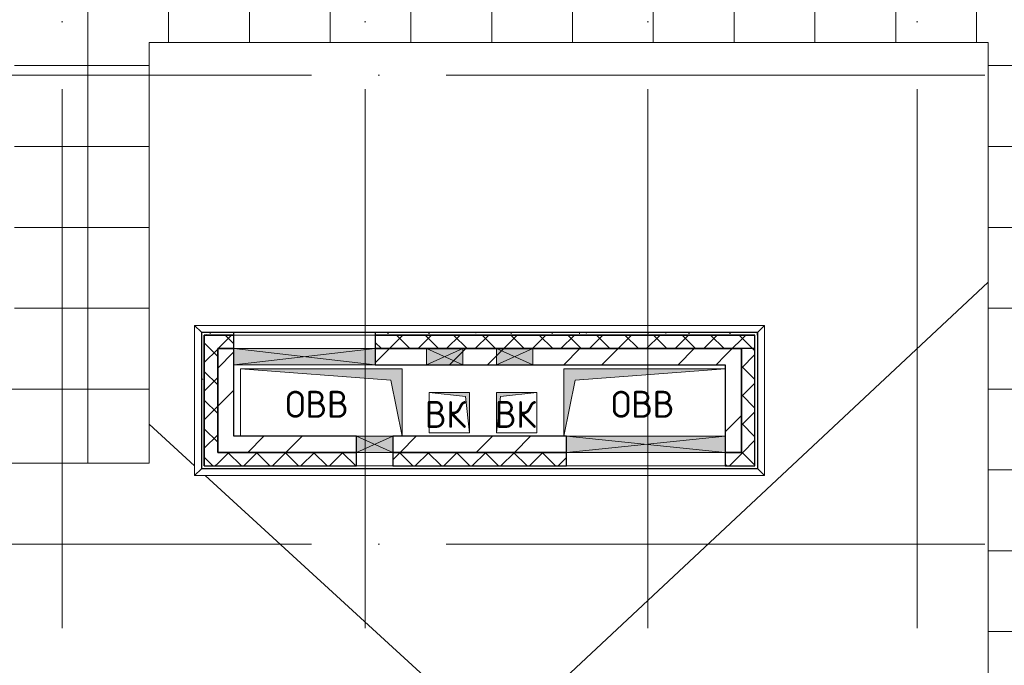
# Model space of a CAD drawing. Header units: millimetres. Extents: x -30540 to 150652, y -11730 to 123410.
# Tile 51 of 113: x 30694 to 38007, y 112550 to 117342. Entities that reach past the tile are written whole.
import ezdxf

# ---------------------------------------------------------------- set-up
doc = ezdxf.new("R2010")
doc.units = ezdxf.units.MM
doc.linetypes.add('ADSK_Линия сетки', pattern=[5000, 4000, -500, 0, -500])
for name, color, linetype, lineweight in [('A-____-NOTE-TEXT', 7, 'Continuous', 18), ('A-GENM-____-OTLN', 7, 'Continuous', 18), ('A-GLAZ-____-MCUT', 7, 'Continuous', 9), ('A-GLAZ-____-OTLN', 7, 'Continuous', 18), ('A-ROOF-____-OTLN', 7, 'Continuous', 18), ('A-ROOF-____-PATT', 7, 'Continuous', 18), ('A-WALL-____-MCUT', 7, 'Continuous', 40), ('A-WALL-____-OTLN', 7, 'Continuous', 18), ('A-WALL-____-PATT', 7, 'Continuous', 40), ('I-WALL-____-MCUT', 7, 'Continuous', 40), ('I-WALL-____-OTLN', 7, 'Continuous', 18), ('M-EQPM-____-OTLN', 7, 'Continuous', 18), ('S-GRID-____-OTLN', 7, 'Continuous', 9)]:
    doc.layers.add(name, color=color, linetype=linetype, lineweight=lineweight)
doc.styles.add('GOST Common', font='GOST_Common.ttf', dxfattribs={"height": 200})
pattern_1 = [(45, (0, 0), (-424.264, 424.264), []), (45, (0, 282.8), (-424.264, 424.264), [])]
pattern_2 = [(45, (0, 0), (-106.06602, 106.06602), []), (135, (0, 0), (-106.06602, -106.06602), [])]
pattern_3 = [(0, (0, 0), (406.4, 101.6), [6.706, -298.094, 6.706, -298.094, -1625.6]), (0, (0, 0), (406.4, 101.6), [-609.6, 6.706, -602.894, 6.706, -298.094, -711.2]), (0, (0, 0), (406.4, 101.6), [-1524, 6.706, -196.494, 6.706, -501.294]), (120, (152.4, 50.8), (-291.18818, 301.15272), [6.706, -298.094, 6.706, -298.094, -1625.6]), (120, (152.4, 50.8), (-291.18818, 301.15272), [-609.6, 6.706, -602.894, 6.706, -298.094, -711.2]), (120, (152.4, 50.8), (-291.18818, 301.15272), [-1524, 6.706, -196.494, 6.706, -501.294]), (240, (203.2, 254), (-115.21182, -402.75272), [6.706, -298.094, 6.706, -298.094, -1625.6]), (240, (203.2, 254), (-115.21182, -402.75272), [-609.6, 6.706, -602.894, 6.706, -298.094, -711.2]), (240, (203.2, 254), (-115.21182, -402.75272), [-1524, 6.706, -196.494, 6.706, -501.294])]

# ---------------------------------------------------------------- blocks, each defined once
blk = doc.blocks.new('АР_Канал вертикальный прямоугольный - ВК-7281984-Кровля ЭЛ')
at = {"layer": 'M-EQPM-____-OTLN', "lineweight": 13, "true_color": 0xe2e2e2}
blk.add_hatch(color=254, dxfattribs=at).paths.add_polyline_path([(-150, -150), (-120, 120), (150, 150), (-150, 150)])
at = {"layer": 'M-EQPM-____-OTLN', "color": 253, "lineweight": 13, "true_color": 0xaaaaaa}
for p, q in [((150, 150), (-150, 150)), ((-150, 150), (-150, -150)), ((150, 150), (-150, 150)), ((-150, 150), (-150, -150)), ((-150, -150), (-150, 150)), ((-150, 150), (150, 150)), ((-120, 120), (150, 150)), ((-120, 120), (150, 150)), ((150, -150), (150, 150)), ((150, 150), (150, -150)), ((-150, -150), (-120, 120)), ((-150, -150), (-120, 120)), ((-150, -150), (150, -150)), ((150, -150), (-150, -150))]:
    blk.add_line(p, q, dxfattribs=at)
blk = doc.blocks.new('АР_Канал вертикальный прямоугольный - ВК-6784643-Кровля ЭЛ')
at = {"layer": 'M-EQPM-____-OTLN', "lineweight": 13, "true_color": 0xe2e2e2}
blk.add_hatch(color=254, dxfattribs=at).paths.add_polyline_path([(-150, 150), (-150, -150), (150, -150), (-120, -120)])
at = {"layer": 'M-EQPM-____-OTLN', "color": 253, "lineweight": 13, "true_color": 0xaaaaaa}
for p, q in [((-150, 150), (-120, -120)), ((-150, 150), (-120, -120)), ((-150, -150), (-150, 150)), ((-150, 150), (150, 150)), ((-150, -150), (-150, 150)), ((150, 150), (-150, 150)), ((-150, 150), (-150, -150)), ((150, 150), (150, -150)), ((150, -150), (150, 150)), ((-120, -120), (150, -150)), ((-120, -120), (150, -150)), ((150, -150), (-150, -150)), ((150, -150), (-150, -150)), ((-150, -150), (150, -150))]:
    blk.add_line(p, q, dxfattribs=at)
blk = doc.blocks.new('АР_Канал вертикальный прямоугольный - ОВВ-6254265-Кровля ЭЛ')
at = {"layer": 'M-EQPM-____-OTLN', "lineweight": 13, "true_color": 0xe2e2e2}
blk.add_hatch(color=254, dxfattribs=at).paths.add_polyline_path([(-600, -250), (-515, 165), (600, 250), (-600, 250)])
at = {"layer": 'M-EQPM-____-OTLN', "color": 253, "lineweight": 13, "true_color": 0xaaaaaa}
for p, q in [((600, 250), (-600, 250)), ((-600, 250), (-600, -250)), ((600, 250), (-600, 250)), ((-600, 250), (-600, -250)), ((-600, -250), (-600, 250)), ((-600, 250), (600, 250)), ((-515, 165), (600, 250)), ((-515, 165), (600, 250)), ((-600, -250), (-515, 165)), ((-600, -250), (-515, 165))]:
    blk.add_line(p, q, dxfattribs=at)
blk = doc.blocks.new('АР_Канал вертикальный прямоугольный - ОВВ-6254269-Кровля ЭЛ')
at = {"layer": 'M-EQPM-____-OTLN', "lineweight": 13, "true_color": 0xe2e2e2}
blk.add_hatch(color=254, dxfattribs=at).paths.add_polyline_path([(-600, 250), (-600, -250), (600, -250), (-515, -165), (-530, -91.8)])
at = {"layer": 'M-EQPM-____-OTLN', "color": 253, "lineweight": 13, "true_color": 0xaaaaaa}
for p, q in [((-600, 250), (-515, -165)), ((-600, 250), (-515, -165)), ((-600, -250), (-600, 250)), ((-600, -250), (-600, 250)), ((-600, 250), (-600, -250)), ((600, 250), (600, -250)), ((600, -250), (600, 250)), ((-515, -165), (600, -250)), ((-515, -165), (600, -250)), ((600, -250), (-600, -250)), ((600, -250), (-600, -250)), ((-600, -250), (600, -250))]:
    blk.add_line(p, q, dxfattribs=at)
blk = doc.blocks.new('АР_Отверстие прямоугольное - ОВВ-7138894-Кровля ЭЛ')
at = {"layer": 'A-GLAZ-____-OTLN', "lineweight": 13, "true_color": 0xf0f0f0}
blk.add_hatch(color=7, dxfattribs=at).paths.add_polyline_path([(-10, -60), (260, -60), (260, 60), (-10, 60)])
at = {"layer": 'A-GLAZ-____-MCUT', "color": 253, "lineweight": 15, "true_color": 0xaaaaaa}
for p, q in [((-10, 60), (-10, -60)), ((260, 60), (260, -60))]:
    blk.add_line(p, q, dxfattribs=at)
at = {"layer": 'A-GLAZ-____-OTLN', "color": 253, "lineweight": 5, "true_color": 0xaaaaaa}
for p, q in [((260, 60), (-10, -60)), ((-10, 60), (260, -60))]:
    blk.add_line(p, q, dxfattribs=at)
at = {"layer": 'A-GLAZ-____-OTLN', "color": 253, "lineweight": 13, "true_color": 0xaaaaaa}
for p, q in [((260, 60), (-10, 60)), ((-10, 60), (-10, -60)), ((260, -60), (260, 60)), ((-10, -60), (260, -60))]:
    blk.add_line(p, q, dxfattribs=at)
blk = doc.blocks.new('АР_Отверстие прямоугольное - ОВВ-7139701-Кровля ЭЛ')
at = {"layer": 'A-GLAZ-____-OTLN', "lineweight": 13, "true_color": 0xf0f0f0}
blk.add_hatch(color=7, dxfattribs=at).paths.add_polyline_path([(715, -60), (715, 60), (-465, 60), (-465, -60)])
at = {"layer": 'A-GLAZ-____-MCUT', "color": 253, "lineweight": 15, "true_color": 0xaaaaaa}
for p, q in [((-465, 60), (-465, -60)), ((715, 60), (715, -60))]:
    blk.add_line(p, q, dxfattribs=at)
at = {"layer": 'A-GLAZ-____-OTLN', "color": 253, "lineweight": 5, "true_color": 0xaaaaaa}
for p, q in [((715, 60), (-465, -60)), ((-465, 60), (715, -60))]:
    blk.add_line(p, q, dxfattribs=at)
at = {"layer": 'A-GLAZ-____-OTLN', "color": 253, "lineweight": 13, "true_color": 0xaaaaaa}
for p, q in [((715, 60), (-465, 60)), ((-465, 60), (-465, -60)), ((715, -60), (715, 60)), ((-465, -60), (715, -60))]:
    blk.add_line(p, q, dxfattribs=at)
blk = doc.blocks.new('АР_Отверстие прямоугольное - ОВВ-6949137-Кровля ЭЛ')
at = {"layer": 'A-GLAZ-____-OTLN', "lineweight": 13, "true_color": 0xf0f0f0}
blk.add_hatch(color=7, dxfattribs=at).paths.add_polyline_path([(650, -60), (650, 60), (-400, 60), (-400, -60)])
at = {"layer": 'A-GLAZ-____-MCUT', "color": 253, "lineweight": 15, "true_color": 0xaaaaaa}
for p, q in [((-400, 60), (-400, -60)), ((650, 60), (650, -60))]:
    blk.add_line(p, q, dxfattribs=at)
at = {"layer": 'A-GLAZ-____-OTLN', "color": 253, "lineweight": 5, "true_color": 0xaaaaaa}
for p, q in [((650, 60), (-400, -60)), ((-400, 60), (650, -60))]:
    blk.add_line(p, q, dxfattribs=at)
at = {"layer": 'A-GLAZ-____-OTLN', "color": 253, "lineweight": 13, "true_color": 0xaaaaaa}
for p, q in [((650, 60), (-400, 60)), ((-400, 60), (-400, -60)), ((650, -60), (650, 60)), ((-400, -60), (650, -60))]:
    blk.add_line(p, q, dxfattribs=at)
blk = doc.blocks.new('АР_Отверстие прямоугольное - ОВВ-7683733-Кровля ЭЛ')
at = {"layer": 'A-GLAZ-____-OTLN', "lineweight": 13, "true_color": 0xf0f0f0}
blk.add_hatch(color=7, dxfattribs=at).paths.add_polyline_path([(-10, 60), (-10, -60), (260, -60), (260, 60), (75.5, 60)])
at = {"layer": 'A-GLAZ-____-MCUT', "color": 253, "lineweight": 15, "true_color": 0xaaaaaa}
for p, q in [((-10, 60), (-10, -60)), ((260, 60), (260, -60))]:
    blk.add_line(p, q, dxfattribs=at)
at = {"layer": 'A-GLAZ-____-OTLN', "color": 253, "lineweight": 5, "true_color": 0xaaaaaa}
for p, q in [((260, 60), (-10, -60)), ((-10, 60), (260, -60))]:
    blk.add_line(p, q, dxfattribs=at)
at = {"layer": 'A-GLAZ-____-OTLN', "color": 253, "lineweight": 13, "true_color": 0xaaaaaa}
for p, q in [((260, 60), (-10, 60)), ((-10, 60), (-10, -60)), ((260, -60), (260, 60)), ((-10, -60), (260, -60))]:
    blk.add_line(p, q, dxfattribs=at)
blk = doc.blocks.new('_GM_Dt-St-D_Фартук гнутый из оцинкованной стали_Пристенный_Тип 1__c-верхняя кромка с отгибом_ - ФС-1_3_50х70У100-1_5_t__RAL7016-7323387-Кровля ЭЛ')
at = {"layer": 'A-GENM-____-OTLN', "color": 253, "lineweight": 13, "true_color": 0xaaaaaa}
for p, q in [((0, 50), (4233, 50)), ((50, 0), (0, 50)), ((50, 0), (4183, 0)), ((50, 0), (50, -1.5)), ((4233, 50), (4183, 0)), ((4183, -1.5), (4183, 0))]:
    blk.add_line(p, q, dxfattribs=at)
blk = doc.blocks.new('_GM_Dt-St-D_Фартук гнутый из оцинкованной стали_Пристенный_Тип 1__c-верхняя кромка с отгибом_ - ФС-1_3_50х70У100-1_5_t__RAL7016-7323388-Кровля ЭЛ')
at = {"layer": 'A-GENM-____-OTLN', "color": 253, "lineweight": 13, "true_color": 0xaaaaaa}
for p, q in [((50, 1.5), (50, 0)), ((4183, 0), (50, 0)), ((4183, 1.5), (71.5, 1.5)), ((4183, 0), (4183, 1.5)), ((4183, 0), (4233, -50)), ((0, -50), (50, 0)), ((4233, -50), (0, -50))]:
    blk.add_line(p, q, dxfattribs=at)
blk = doc.blocks.new('_GM_Dt-St-D_Фартук гнутый из оцинкованной стали_Пристенный_Тип 1__c-верхняя кромка с отгибом_ - ФС-1_3_50х70У100-1_5_t__RAL7016-7323379-Кровля ЭЛ')
at = {"layer": 'A-GENM-____-OTLN', "color": 253, "lineweight": 13, "true_color": 0xaaaaaa}
for p, q in [((0, -50), (50, 0)), ((50, 1.5), (50, 0)), ((1063, 0), (50, 0)), ((1063, 0), (1063, 1.5)), ((1063, 0), (1113, -50)), ((1113, -50), (0, -50))]:
    blk.add_line(p, q, dxfattribs=at)
blk = doc.blocks.new('_GM_Dt-St-D_Фартук гнутый из оцинкованной стали_Пристенный_Тип 1__c-верхняя кромка с отгибом_ - ФС-1_3_50х70У100-1_5_t__RAL7016-7323385-Кровля ЭЛ')
at = {"layer": 'A-GENM-____-OTLN', "color": 253, "lineweight": 13, "true_color": 0xaaaaaa}
for p, q in [((0, 50), (1113, 50)), ((50, 0), (0, 50)), ((50, 0), (1063, 0)), ((50, 0), (50, -1.5)), ((1113, 50), (1063, 0)), ((1063, -1.5), (1063, 0)), ((71.5, -1.5), (1063, -1.5))]:
    blk.add_line(p, q, dxfattribs=at)
blk = doc.blocks.new('Наметкина 10_РД_АР_К2_отсоединено_rvt-1-Кровля ЭЛ')
at = {"layer": 'A-ROOF-____-PATT', "lineweight": 5, "true_color": 0xaaaaaa}
h = blk.add_hatch(dxfattribs=at)
h.set_pattern_fill('FP_14', color=253, style=0, pattern_type=2)
h.set_pattern_definition([(0, (0, 0), (0, 600), []), (90, (0, 0), (-600, 4e-14), [])])
h.paths.add_polyline_path([(29812.6, 92100), (29925.3, 92100), (29925.3, 93100), (26535.3, 93100), (26535.3, 99675), (26980.3, 99675), (26980.3, 101675), (30180.1, 101675), (30180.1, 107575), (26810.3, 107575), (26810.3, 114050), (31655.1, 114050), (31655.1, 117172.6), (37886.9, 117172.6), (37886.9, 110560), (41665.3, 110560), (41665.3, 103575), (39665.3, 103575), (39665.3, 97675), (40565.3, 97675), (40565.3, 102675), (42565.3, 102675), (42565.3, 111460), (38786.9, 111460), (38786.9, 118072.6), (30655.1, 118072.6), (30655.1, 114950), (24935.3, 114950), (24935.3, 101675), (25635.3, 101675), (25635.3, 92100), (27053.8, 92100), (27053.8, 92441.5), (27836.8, 92441.5), (27836.8, 92100), (27866.8, 92100)])
h.paths.add_polyline_path([(27765.3, 92100), (27785.3, 92100), (27785.3, 92370), (27765.3, 92370)])
at = {"layer": 'A-WALL-____-PATT', "lineweight": 5, "true_color": 0xaaaaaa}
h = blk.add_hatch(dxfattribs=at)
h.set_pattern_fill('FP_16', color=253, style=0, pattern_type=2)
h.set_pattern_definition(pattern_3)
h.paths.add_polyline_path([(36155.3, 115000), (36175.3, 115000), (36175.3, 115020), (33335.3, 115020), (33335.3, 115000), (35943.3, 115000)])
h.paths.add_polyline_path([(32285.3, 115000), (32285.3, 115020), (32045.3, 115020), (32045.3, 115000), (32065.3, 115000)])
h = blk.add_hatch(dxfattribs=at)
h.set_pattern_fill('FP_16', color=253, style=0, pattern_type=2)
h.set_pattern_definition(pattern_3)
h.paths.add_polyline_path([(32065.3, 114010), (32065.3, 115000), (32045.3, 115000), (32045.3, 114010)])
h = blk.add_hatch(dxfattribs=at)
h.set_pattern_fill('FP_13', color=253, style=0, pattern_type=2)
h.set_pattern_definition(pattern_2)
h.paths.add_polyline_path([(36055.3, 114900), (36055.3, 115000), (33335.3, 115000), (33335.3, 114900), (35943.3, 114900)])
h.paths.add_polyline_path([(32065.3, 114900), (32285.3, 114900), (32285.3, 115000), (32065.3, 115000)])
h = blk.add_hatch(dxfattribs=at)
h.set_pattern_fill('FP_13', color=253, style=0, pattern_type=2)
h.set_pattern_definition(pattern_2)
h.paths.add_polyline_path([(36055.3, 114130), (36155.3, 114130), (36155.3, 115000), (36055.3, 115000), (36055.3, 114900)])
h = blk.add_hatch(dxfattribs=at)
h.set_pattern_fill('FP_13', color=253, style=0, pattern_type=2)
h.set_pattern_definition(pattern_2)
h.paths.add_polyline_path([(32165.3, 114030), (32165.3, 114900), (32065.3, 114900), (32065.3, 114030)])
h = blk.add_hatch(dxfattribs=at)
h.set_pattern_fill('FP_12', color=253, style=0, pattern_type=2)
h.set_pattern_definition(pattern_1)
h.paths.add_polyline_path([(32285.3, 114130), (32285.3, 114900), (32165.3, 114900), (32165.3, 114130)])
h = blk.add_hatch(dxfattribs=at)
h.set_pattern_fill('FP_12', color=253, style=0, pattern_type=2)
h.set_pattern_definition(pattern_1)
h.paths.add_polyline_path([(35935.3, 114780), (35935.3, 114900), (33335.3, 114900), (33335.3, 114780), (34505.3, 114780)])
h = blk.add_hatch(dxfattribs=at)
h.set_pattern_fill('FP_12', color=253, style=0, pattern_type=2)
h.set_pattern_definition(pattern_1)
h.paths.add_polyline_path([(35943.3, 114130), (36055.3, 114130), (36055.3, 114900), (35935.3, 114900), (35935.3, 114130)])
h = blk.add_hatch(dxfattribs=at)
h.set_pattern_fill('FP_13', color=253, style=0, pattern_type=2)
h.set_pattern_definition(pattern_2)
h.paths.add_polyline_path([(36155.3, 114130), (36155.3, 114900), (36055.3, 114900), (36055.3, 114130)])
h = blk.add_hatch(dxfattribs=at)
h.set_pattern_fill('FP_12', color=253, style=0, pattern_type=2)
h.set_pattern_definition(pattern_1)
h.paths.add_polyline_path([(34755.3, 114130), (34755.3, 114250), (33465.3, 114250), (33465.3, 114130), (33899.7, 114130)])
h.paths.add_polyline_path([(33195.3, 114130), (33195.3, 114250), (32285.3, 114250), (32285.3, 114130)])
h = blk.add_hatch(dxfattribs=at)
h.set_pattern_fill('FP_13', color=253, style=0, pattern_type=2)
h.set_pattern_definition(pattern_2)
h.paths.add_polyline_path([(36155.3, 114030), (36155.3, 114130), (35935.3, 114130), (35935.3, 114030), (35943.3, 114030)])
h.paths.add_polyline_path([(34755.3, 114030), (34755.3, 114130), (33465.3, 114130), (33465.3, 114030), (33899.7, 114030)])
h.paths.add_polyline_path([(33195.3, 114030), (33195.3, 114130), (32165.3, 114130), (32165.3, 114030)])
at = {"layer": 'A-ROOF-____-OTLN', "color": 253, "lineweight": 13, "true_color": 0xaaaaaa}
for p, q in [((31655.1, 114050), (31655.1, 117172.6)), ((31655.1, 117172.6), (37886.9, 117172.6)), ((37886.9, 117172.6), (37886.9, 110560)), ((37886.9, 115393.2), (34360.3, 112096.8)), ((31993.8, 114030.1), (31655.1, 114339.9)), ((26810.3, 114050), (31655.1, 114050)), ((34110.3, 112094.3), (32072.1, 113958.5))]:
    blk.add_line(p, q, dxfattribs=at)
at = {"layer": 'A-WALL-____-MCUT', "color": 253, "lineweight": 30, "true_color": 0xaaaaaa}
for p, q in [((32285.3, 115020), (32045.3, 115020)), ((32045.3, 115020), (32045.3, 115000)), ((32045.3, 115000), (32045.3, 114010)), ((32285.3, 115000), (32065.3, 115000)), ((32065.3, 115000), (32065.3, 114900)), ((32065.3, 115000), (32285.3, 115000)), ((32065.3, 114030), (32065.3, 115000)), ((32285.3, 115000), (32285.3, 115020)), ((32285.3, 114900), (32285.3, 115000)), ((36175.3, 115020), (33335.3, 115020)), ((33335.3, 115020), (33335.3, 115000)), ((33715.3, 115000), (33335.3, 115000)), ((33335.3, 115000), (33335.3, 114900)), ((33335.3, 115000), (36155.3, 115000)), ((33985.3, 115000), (33715.3, 115000)), ((34235.3, 115000), (33985.3, 115000)), ((34505.3, 115000), (34235.3, 115000)), ((36055.3, 115000), (34505.3, 115000)), ((36155.3, 115000), (36055.3, 115000)), ((36155.3, 114130), (36155.3, 115000)), ((36175.3, 115000), (36175.3, 115020)), ((32065.3, 114900), (32065.3, 114030)), ((32165.3, 114900), (32285.3, 114900)), ((32165.3, 114130), (32165.3, 114900)), ((33335.3, 114900), (33715.3, 114900)), ((33715.3, 114900), (33985.3, 114900)), ((33985.3, 114900), (34235.3, 114900)), ((34235.3, 114900), (34505.3, 114900)), ((34505.3, 114900), (36055.3, 114900)), ((36055.3, 114900), (36055.3, 114130)), ((36055.3, 114900), (36055.3, 114130)), ((36155.3, 114900), (36055.3, 114900)), ((36155.3, 114130), (36155.3, 114900)), ((33195.3, 114130), (32165.3, 114130)), ((33195.3, 114030), (33195.3, 114130)), ((34755.3, 114130), (33465.3, 114130)), ((33465.3, 114130), (33465.3, 114030)), ((34755.3, 114030), (34755.3, 114130)), ((36055.3, 114130), (35935.3, 114130)), ((35935.3, 114130), (35935.3, 114030)), ((36155.3, 114030), (36155.3, 114130)), ((32045.3, 114010), (32065.3, 114010)), ((32065.3, 114030), (32165.3, 114030)), ((32165.3, 114030), (33195.3, 114030)), ((33465.3, 114030), (34755.3, 114030)), ((35935.3, 114030), (36155.3, 114030))]:
    blk.add_line(p, q, dxfattribs=at)
at = {"layer": 'A-WALL-____-OTLN', "color": 253, "lineweight": 13, "true_color": 0xaaaaaa}
for p, q in [((32285.3, 115020), (33335.3, 115020)), ((32285.3, 115000), (33335.3, 115000)), ((32285.3, 114900), (32285.3, 115000)), ((33335.3, 115000), (32285.3, 115000)), ((33335.3, 114900), (33335.3, 115000)), ((33335.3, 114900), (32285.3, 114900)), ((33195.3, 114130), (33465.3, 114130)), ((34755.3, 114130), (34755.3, 114030)), ((34755.3, 114130), (35935.3, 114130)), ((35935.3, 114130), (35935.3, 114030)), ((33465.3, 114030), (33195.3, 114030)), ((35935.3, 114030), (34755.3, 114030))]:
    blk.add_line(p, q, dxfattribs=at)
at = {"layer": 'I-WALL-____-MCUT', "color": 253, "lineweight": 30, "true_color": 0xaaaaaa}
for p, q in [((32165.3, 114900), (32165.3, 114130)), ((32285.3, 114900), (32165.3, 114900)), ((32285.3, 114780), (32285.3, 114900)), ((33715.3, 114900), (33335.3, 114900)), ((33335.3, 114900), (33335.3, 114780)), ((33985.3, 114900), (33715.3, 114900)), ((34235.3, 114900), (33985.3, 114900)), ((34505.3, 114900), (34235.3, 114900)), ((35935.3, 114900), (34505.3, 114900)), ((36055.3, 114900), (35935.3, 114900)), ((36055.3, 114130), (36055.3, 114900)), ((32285.3, 114250), (32285.3, 114780)), ((33335.3, 114780), (33715.3, 114780)), ((33715.3, 114780), (33985.3, 114780)), ((33985.3, 114780), (34235.3, 114780)), ((34235.3, 114780), (34505.3, 114780)), ((34505.3, 114780), (35935.3, 114780)), ((35935.3, 114780), (35935.3, 114250)), ((33195.3, 114250), (32285.3, 114250)), ((33195.3, 114130), (33195.3, 114250)), ((34755.3, 114250), (33465.3, 114250)), ((33465.3, 114250), (33465.3, 114130)), ((34755.3, 114130), (34755.3, 114250)), ((35935.3, 114250), (35935.3, 114130)), ((32165.3, 114130), (32285.3, 114130)), ((32285.3, 114130), (33195.3, 114130)), ((33465.3, 114130), (34755.3, 114130)), ((35935.3, 114130), (36055.3, 114130))]:
    blk.add_line(p, q, dxfattribs=at)
at = {"layer": 'I-WALL-____-OTLN', "color": 253, "lineweight": 13, "true_color": 0xaaaaaa}
for p, q in [((32285.3, 114900), (33335.3, 114900)), ((32285.3, 114780), (32285.3, 114900)), ((33335.3, 114780), (33335.3, 114900)), ((33335.3, 114780), (32285.3, 114780)), ((33195.3, 114250), (33465.3, 114250)), ((34755.3, 114250), (34755.3, 114130)), ((34755.3, 114250), (35935.3, 114250)), ((35935.3, 114250), (35935.3, 114130)), ((33465.3, 114130), (33195.3, 114130)), ((35935.3, 114130), (34755.3, 114130))]:
    blk.add_line(p, q, dxfattribs=at)
at = {"layer": 'A-GENM-____-OTLN', "color": 253, "lineweight": 13, "true_color": 0xaaaaaa}
for name, p in [('_GM_Dt-St-D_Фартук гнутый из оцинкованной стали_Пристенный_Тип 1__c-верхняя кромка с отгибом_ - ФС-1_3_50х70У100-1_5_t__RAL7016-7323387-Кровля ЭЛ', (31993.8, 115021.5)), ('_GM_Dt-St-D_Фартук гнутый из оцинкованной стали_Пристенный_Тип 1__c-верхняя кромка с отгибом_ - ФС-1_3_50х70У100-1_5_t__RAL7016-7323388-Кровля ЭЛ', (31993.8, 114008.5))]:
    blk.add_blockref(name, p, dxfattribs=at)
for name, p, rotation in [('_GM_Dt-St-D_Фартук гнутый из оцинкованной стали_Пристенный_Тип 1__c-верхняя кромка с отгибом_ - ФС-1_3_50х70У100-1_5_t__RAL7016-7323379-Кровля ЭЛ', (32043.8, 115071.5), 270.0000000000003), ('_GM_Dt-St-D_Фартук гнутый из оцинкованной стали_Пристенный_Тип 1__c-верхняя кромка с отгибом_ - ФС-1_3_50х70У100-1_5_t__RAL7016-7323385-Кровля ЭЛ', (36176.8, 115071.5), 269.9999999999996)]:
    blk.add_blockref(name, p, dxfattribs=dict(at, rotation=rotation))
at = {"layer": 'A-GLAZ-____-OTLN', "color": 253, "lineweight": 13, "true_color": 0xaaaaaa}
for name, p in [('АР_Отверстие прямоугольное - ОВВ-6949137-Кровля ЭЛ', (32685.3, 114840)), ('АР_Отверстие прямоугольное - ОВВ-7683733-Кровля ЭЛ', (34245.3, 114840)), ('АР_Отверстие прямоугольное - ОВВ-7138894-Кровля ЭЛ', (33205.3, 114190)), ('АР_Отверстие прямоугольное - ОВВ-7139701-Кровля ЭЛ', (35220.3, 114190))]:
    blk.add_blockref(name, p, dxfattribs=at)
at = {"layer": 'A-GLAZ-____-OTLN', "color": 253, "lineweight": 13, "true_color": 0xaaaaaa, "rotation": 180}
blk.add_blockref('АР_Отверстие прямоугольное - ОВВ-7683733-Кровля ЭЛ', (33975.3, 114840), dxfattribs=at)
at = {"layer": 'M-EQPM-____-OTLN', "color": 253, "lineweight": 13, "true_color": 0xaaaaaa, "rotation": 180}
for name, p in [('АР_Канал вертикальный прямоугольный - ОВВ-6254269-Кровля ЭЛ', (32935.3, 114500)), ('АР_Канал вертикальный прямоугольный - ВК-6784643-Кровля ЭЛ', (33885.3, 114425))]:
    blk.add_blockref(name, p, dxfattribs=at)
at = {"layer": 'M-EQPM-____-OTLN', "color": 253, "lineweight": 13, "true_color": 0xaaaaaa}
for name, p in [('АР_Канал вертикальный прямоугольный - ОВВ-6254265-Кровля ЭЛ', (35335.3, 114500)), ('АР_Канал вертикальный прямоугольный - ВК-7281984-Кровля ЭЛ', (34385.3, 114425))]:
    blk.add_blockref(name, p, dxfattribs=at)
at = {"layer": 'A-____-NOTE-TEXT', "color": 253, "lineweight": 5, "true_color": 0xaaaaaa, "char_height": 200, "attachment_point": 1, "style": 'GOST Common'}
for s, insert, width in [('ОВВ', (32667.5, 114587.2), 609.282), ('ОВВ', (35087.1, 114587.2), 609.282), ('ВК', (33703.5, 114512.2), 400.844), ('ВК', (34223.1, 114512.2), 400.844)]:
    blk.add_mtext(s, dxfattribs=dict(at, insert=insert, width=width))

msp = doc.modelspace()

# ---------------------------------------------------------------- linework, layer by layer
at = {"layer": 'S-GRID-____-OTLN', "color": 253, "linetype": 'ADSK_Линия сетки', "true_color": 0xaaaaaa}
for p, q in [((31010.3, 67824.7), (31010.3, 122287.9)), ((33260.3, 67824.7), (33260.3, 122287.9)), ((35360.3, 67824.7), (35360.3, 122287.9)), ((37360.3, 67824.7), (37360.3, 122287.9)), ((67863.4, 116930), (9800.2, 116930)), ((67863.4, 113450), (9800.2, 113450))]:
    msp.add_line(p, q, dxfattribs=at)

# ---------------------------------------------------------------- block references
at = {"lineweight": 5}
msp.add_blockref('Наметкина 10_РД_АР_К2_отсоединено_rvt-1-Кровля ЭЛ', (0, 0), dxfattribs=at)

doc.saveas('drawing.dxf')
